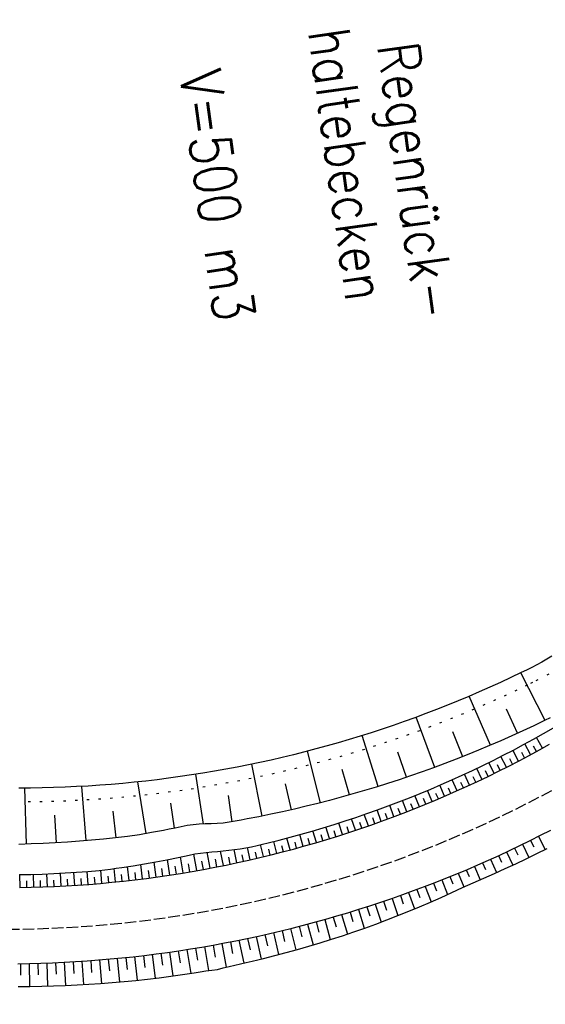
# Model space of a CAD drawing. Extents: x 446388 to 447135, y 445359 to 446567.
# Tile 25 of 39: x 446523 to 446546, y 445917 to 445960. Entities that reach past the tile are written whole.
import ezdxf

# ---------------------------------------------------------------- set-up
doc = ezdxf.new("R2010")
doc.units = 0
doc.header["$LTSCALE"] = 2
doc.header["$MEASUREMENT"] = 0
doc.linetypes.add('ACAD_ISO10W100W', pattern=[0.5, 0.25, -0.25])
doc.linetypes.add('PUNKTX2', pattern=[0.5, 0, -0.5])
for name, color, linetype in [('FBR', 8, 'CONTINUOUS'), ('RRB_41-201c', 15, 'CONTINUOUS'), ('Zufahrt_Sued_RRB_41-201', 15, 'CONTINUOUS')]:
    doc.layers.add(name, color=color, linetype=linetype)
doc.styles.add('ROMANS', font='romans.shx', dxfattribs={"width": 0.8})

msp = doc.modelspace()

# ---------------------------------------------------------------- linework, layer by layer
at = {"layer": 'FBR'}
for points in [[(446586.887, 446089.829, 0.000001), (446588.957, 446075.27, 0.000001), (446590.43, 446064.906, 0.000008), (446592.183, 446052.577, -0.000007), (446593.936, 446040.247, -0.00042)], [(446598.701, 446006.581, -0.000225), (446600.926, 445991.002, -0.000376), (446601.895, 445984.157, -0.000144), (446604.404, 445966.306, -0.003822), (446605.812, 445955.675, 0.005593), (446606.8, 445948.415, 0.007332), (446607.363, 445944.953, -0.008027), (446607.872, 445941.79, -0.000609), (446608.945, 445934.309, -0.000264), (446611.385, 445917.077, -0.000009), (446614.185, 445897.227, 0.000038), (446614.873, 445892.351, 0.000003), (446616.861, 445878.272, 0.000004), (446618.356, 445867.684, 0.000022), (446620.706, 445851.047, 0.000045), (446621.843, 445843.007, 0.000283), (446623.592, 445830.696, -0.000114), (446625.341, 445818.385, -0.000024), (446627.874, 445800.522, -0.000062), (446628.835, 445793.734, -0.00003), (446630.58, 445781.392, 0.000016), (446632.326, 445769.049, 0.000011), (446633.741, 445759.047, 0.000008), (446635.817, 445744.378, 0.000202)]]:
    msp.add_lwpolyline(points, format="xyb", dxfattribs=at)
at = {"layer": 'RRB_41-201c', "linetype": 'Continuous'}
for p, q in [((446545.472, 445931.744), (446545.032, 445931.507)), ((446545.9, 445932.003), (446545.472, 445931.744)), ((446544.808, 445931.396), (446544.584, 445931.287)), ((446545.032, 445931.507), (446544.808, 445931.396)), ((446544.132, 445931.071), (446543.679, 445930.859)), ((446544.584, 445931.287), (446544.132, 445931.071)), ((446545.611, 445929.218), (446544.557, 445931.274)), ((446542.767, 445930.451), (446542.308, 445930.253)), ((446543.224, 445930.653), (446542.767, 445930.451)), ((446543.679, 445930.859), (446543.224, 445930.653)), ((446541.846, 445930.06), (446541.383, 445929.872)), ((446542.308, 445930.253), (446541.846, 445930.06)), ((446543.244, 445928.137), (446542.324, 445930.26)), ((446540.918, 445929.688), (446540.451, 445929.509)), ((446541.383, 445929.872), (446540.918, 445929.688)), ((446544.424, 445928.658), (446543.941, 445929.708)), ((446539.512, 445929.165), (446539.04, 445929)), ((446539.983, 445929.334), (446539.512, 445929.165)), ((446540.451, 445929.509), (446539.983, 445929.334)), ((446540.838, 445927.182), (446540.033, 445929.353)), ((446545.591, 445929.208), (446545.119, 445928.982)), ((446545.834, 445929.327), (446545.591, 445929.208)), ((446538.567, 445928.839), (446538.092, 445928.684)), ((446539.04, 445929), (446538.567, 445928.839)), ((446544.646, 445928.76), (446544.17, 445928.543)), ((446545.119, 445928.982), (446544.646, 445928.76)), ((446537.137, 445928.387), (446536.657, 445928.246)), ((446537.615, 445928.533), (446537.137, 445928.387)), ((446538.092, 445928.684), (446537.615, 445928.533)), ((446538.386, 445926.352), (446537.7, 445928.56)), ((446542.047, 445927.644), (446541.616, 445928.719)), ((446543.691, 445928.331), (446543.211, 445928.123)), ((446544.17, 445928.543), (446543.691, 445928.331)), ((446535.694, 445927.978), (446535.21, 445927.851)), ((446535.893, 445925.65), (446535.33, 445927.882)), ((446536.176, 445928.109), (446535.694, 445927.978)), ((446536.657, 445928.246), (446536.176, 445928.109)), ((446542.729, 445927.921), (446542.245, 445927.723)), ((446543.211, 445928.123), (446542.729, 445927.921)), ((446533.752, 445927.5), (446533.263, 445927.393)), ((446534.239, 445927.612), (446533.752, 445927.5)), ((446534.725, 445927.729), (446534.239, 445927.612)), ((446535.21, 445927.851), (446534.725, 445927.729)), ((446539.617, 445926.752), (446539.244, 445927.847)), ((446541.758, 445927.53), (446541.27, 445927.343)), ((446542.245, 445927.723), (446541.758, 445927.53)), ((446531.792, 445927.1), (446531.3, 445927.012)), ((446532.284, 445927.193), (446531.792, 445927.1)), ((446532.774, 445927.29), (446532.284, 445927.193)), ((446533.263, 445927.393), (446532.774, 445927.29)), ((446533.374, 445925.075), (446532.925, 445927.322)), ((446537.144, 445925.985), (446536.831, 445927.096)), ((446540.78, 445927.16), (446540.287, 445926.983)), ((446541.27, 445927.343), (446540.78, 445927.16)), ((446528.827, 445926.648), (446528.33, 445926.59)), ((446529.323, 445926.711), (446528.827, 445926.648)), ((446529.818, 445926.779), (446529.323, 445926.711)), ((446530.313, 445926.852), (446529.818, 445926.779)), ((446530.807, 445926.93), (446530.313, 445926.852)), ((446530.826, 445924.727), (446530.495, 445926.881)), ((446531.3, 445927.012), (446530.807, 445926.93)), ((446539.297, 445926.645), (446538.8, 445926.483)), ((446539.793, 445926.811), (446539.297, 445926.645)), ((446540.287, 445926.983), (446539.793, 445926.811)), ((446523.342, 445926.284), (446522.842, 445926.281)), ((446523.178, 445923.858), (446523.093, 445926.282)), ((446523.842, 445926.292), (446523.342, 445926.284)), ((446524.341, 445926.305), (446523.842, 445926.292)), ((446524.841, 445926.323), (446524.341, 445926.305)), ((446525.341, 445926.346), (446524.841, 445926.323)), ((446525.84, 445926.374), (446525.341, 445926.346)), ((446525.755, 445924.007), (446525.565, 445926.359)), ((446526.339, 445926.408), (446525.84, 445926.374)), ((446526.837, 445926.446), (446526.339, 445926.408)), ((446527.335, 445926.489), (446526.837, 445926.446)), ((446527.833, 445926.537), (446527.335, 445926.489)), ((446528.33, 445926.59), (446527.833, 445926.537)), ((446528.354, 445924.313), (446527.988, 445926.553)), ((446534.635, 445925.347), (446534.384, 445926.467)), ((446538.301, 445926.326), (446537.8, 445926.174)), ((446538.8, 445926.483), (446538.301, 445926.326)), ((446532.076, 445924.829), (446531.908, 445925.96)), ((446536.289, 445925.752), (446535.782, 445925.622)), ((446536.794, 445925.888), (446536.289, 445925.752)), ((446537.298, 445926.029), (446536.794, 445925.888)), ((446537.8, 445926.174), (446537.298, 445926.029)), ((446529.582, 445924.546), (446529.42, 445925.624)), ((446534.766, 445925.376), (446534.255, 445925.261)), ((446535.275, 445925.496), (446534.766, 445925.376)), ((446535.782, 445925.622), (446535.275, 445925.496)), ((446524.467, 445923.916), (446524.398, 445925.11)), ((446527.057, 445924.131), (446526.919, 445925.286)), ((446532.461, 445924.9), (446532.204, 445924.853)), ((446532.718, 445924.947), (446532.461, 445924.9)), ((446533.232, 445925.046), (446532.718, 445924.947)), ((446533.744, 445925.151), (446533.232, 445925.046)), ((446534.255, 445925.261), (446533.744, 445925.151)), ((446529.352, 445924.499), (446529.095, 445924.45)), ((446529.608, 445924.551), (446529.352, 445924.499)), ((446529.864, 445924.607), (446529.608, 445924.551)), ((446530.12, 445924.657), (446529.864, 445924.607)), ((446530.379, 445924.693), (446530.12, 445924.657)), ((446530.639, 445924.716), (446530.379, 445924.693)), ((446530.901, 445924.73), (446530.639, 445924.716)), ((446531.163, 445924.739), (446530.901, 445924.73)), ((446531.426, 445924.749), (446531.163, 445924.739)), ((446531.688, 445924.768), (446531.426, 445924.749)), ((446531.947, 445924.805), (446531.688, 445924.768)), ((446532.204, 445924.853), (446531.947, 445924.805)), ((446526.505, 445924.074), (446525.984, 445924.026)), ((446527.026, 445924.128), (446526.505, 445924.074)), ((446527.286, 445924.156), (446527.026, 445924.128)), ((446527.546, 445924.186), (446527.286, 445924.156)), ((446528.064, 445924.262), (446527.546, 445924.186)), ((446528.58, 445924.354), (446528.064, 445924.262)), ((446529.095, 445924.45), (446528.58, 445924.354)), ((446523.369, 445923.864), (446522.845, 445923.847)), ((446523.893, 445923.886), (446523.369, 445923.864)), ((446524.416, 445923.913), (446523.893, 445923.886)), ((446524.939, 445923.946), (446524.416, 445923.913)), ((446525.462, 445923.983), (446524.939, 445923.946)), ((446525.984, 445924.026), (446525.462, 445923.983))]:
    msp.add_line(p, q, dxfattribs=at)
at = {"layer": 'RRB_41-201c', "linetype": 'PUNKTX2'}
for p, q in [((446545.303, 445930.972), (446545.075, 445930.858)), ((446545.77, 445931.223), (446545.303, 445930.972)), ((446544.389, 445930.528), (446543.93, 445930.314)), ((446544.845, 445930.747), (446544.389, 445930.528)), ((446545.075, 445930.858), (446544.845, 445930.747)), ((446543.469, 445930.105), (446543.007, 445929.901)), ((446543.93, 445930.314), (446543.469, 445930.105)), ((446542.542, 445929.701), (446542.075, 445929.505)), ((446543.007, 445929.901), (446542.542, 445929.701)), ((446541.606, 445929.315), (446541.136, 445929.129)), ((446542.075, 445929.505), (446541.606, 445929.315)), ((446540.189, 445928.771), (446539.713, 445928.599)), ((446540.663, 445928.947), (446540.189, 445928.771)), ((446541.136, 445929.129), (446540.663, 445928.947)), ((446539.236, 445928.432), (446538.756, 445928.27)), ((446539.713, 445928.599), (446539.236, 445928.432)), ((446537.793, 445927.96), (446537.309, 445927.812)), ((446538.275, 445928.113), (446537.793, 445927.96)), ((446538.756, 445928.27), (446538.275, 445928.113)), ((446536.337, 445927.531), (446535.849, 445927.398)), ((446536.824, 445927.669), (446536.337, 445927.531)), ((446537.309, 445927.812), (446536.824, 445927.669)), ((446534.376, 445927.028), (446533.883, 445926.915)), ((446534.868, 445927.147), (446534.376, 445927.028)), ((446535.359, 445927.27), (446534.868, 445927.147)), ((446535.849, 445927.398), (446535.359, 445927.27)), ((446532.398, 445926.604), (446531.9, 445926.51)), ((446532.894, 445926.702), (446532.398, 445926.604)), ((446533.389, 445926.806), (446532.894, 445926.702)), ((446533.883, 445926.915), (446533.389, 445926.806)), ((446529.903, 445926.185), (446529.401, 445926.116)), ((446530.403, 445926.259), (446529.903, 445926.185)), ((446530.903, 445926.337), (446530.403, 445926.259)), ((446531.402, 445926.421), (446530.903, 445926.337)), ((446531.9, 445926.51), (446531.402, 445926.421)), ((446525.877, 445925.776), (446525.371, 445925.747)), ((446526.381, 445925.809), (446525.877, 445925.776)), ((446526.886, 445925.848), (446526.381, 445925.809)), ((446527.39, 445925.891), (446526.886, 445925.848)), ((446527.894, 445925.94), (446527.39, 445925.891)), ((446528.397, 445925.994), (446527.894, 445925.94)), ((446528.899, 445926.052), (446528.397, 445925.994)), ((446529.401, 445926.116), (446528.899, 445926.052)), ((446523.349, 445925.684), (446522.843, 445925.681)), ((446523.854, 445925.692), (446523.349, 445925.684)), ((446524.36, 445925.705), (446523.854, 445925.692)), ((446524.866, 445925.724), (446524.36, 445925.705)), ((446525.371, 445925.747), (446524.866, 445925.724))]:
    msp.add_line(p, q, dxfattribs=at)
at = {"layer": 'Zufahrt_Sued_RRB_41-201', "linetype": 'Continuous'}
for p, q in [((446545.542, 445928.644), (446545.971, 445928.89)), ((446544.676, 445928.166), (446545.11, 445928.403)), ((446545.11, 445928.403), (446545.542, 445928.644)), ((446545.504, 445928.017), (446545.247, 445928.479)), ((446543.801, 445927.706), (446544.24, 445927.933)), ((446544.463, 445927.456), (446544.22, 445927.923)), ((446544.24, 445927.933), (446544.676, 445928.166)), ((446544.986, 445927.734), (446544.734, 445928.197)), ((446544.926, 445927.701), (446545.365, 445927.94)), ((446545.246, 445927.875), (446545.118, 445928.106)), ((446545.365, 445927.94), (446545.802, 445928.183)), ((446542.916, 445927.264), (446543.36, 445927.482)), ((446543.36, 445927.482), (446543.801, 445927.706)), ((446543.938, 445927.186), (446543.7, 445927.655)), ((446544.04, 445927.237), (446544.484, 445927.467)), ((446544.2, 445927.32), (446544.081, 445927.554)), ((446544.484, 445927.467), (446544.926, 445927.701)), ((446544.725, 445927.594), (446544.601, 445927.827)), ((446542.022, 445926.841), (446542.47, 445927.05)), ((446542.47, 445927.05), (446542.916, 445927.264)), ((446542.877, 445926.664), (446542.653, 445927.138)), ((446543.144, 445926.792), (446543.03, 445927.028)), ((446543.41, 445926.922), (446543.178, 445927.393)), ((446543.674, 445927.053), (446543.557, 445927.288)), ((446543.593, 445927.012), (446544.04, 445927.237)), ((446541.119, 445926.437), (446541.572, 445926.636)), ((446541.572, 445926.636), (446542.022, 445926.841)), ((446541.807, 445926.169), (446541.591, 445926.645)), ((446542.343, 445926.413), (446542.125, 445926.888)), ((446542.61, 445926.538), (446542.5, 445926.775)), ((446542.693, 445926.576), (446543.144, 445926.792)), ((446543.144, 445926.792), (446543.593, 445927.012)), ((446540.207, 445926.053), (446540.664, 445926.242)), ((446540.722, 445925.701), (446540.519, 445926.182)), ((446540.664, 445926.242), (446541.119, 445926.437)), ((446541.266, 445925.931), (446541.057, 445926.41)), ((446541.537, 445926.05), (446541.431, 445926.288)), ((446541.785, 445926.159), (446542.24, 445926.365)), ((446542.076, 445926.291), (446541.967, 445926.528)), ((446542.24, 445926.365), (446542.693, 445926.576)), ((446539.288, 445925.688), (446539.749, 445925.868)), ((446539.749, 445925.868), (446540.207, 445926.053)), ((446540.175, 445925.476), (446539.979, 445925.961)), ((446540.449, 445925.587), (446540.349, 445925.829)), ((446540.406, 445925.569), (446540.867, 445925.761)), ((446540.867, 445925.761), (446541.327, 445925.958)), ((446540.994, 445925.815), (446540.891, 445926.055)), ((446541.327, 445925.958), (446541.785, 445926.159)), ((446537.895, 445925.177), (446538.361, 445925.343)), ((446538.519, 445924.842), (446538.343, 445925.336)), ((446538.361, 445925.343), (446538.825, 445925.513)), ((446538.825, 445925.513), (446539.288, 445925.688)), ((446539.074, 445925.046), (446538.891, 445925.538)), ((446539.35, 445925.151), (446539.257, 445925.396)), ((446539.625, 445925.258), (446539.437, 445925.746)), ((446539.476, 445925.199), (446539.942, 445925.382)), ((446539.9, 445925.365), (446539.804, 445925.609)), ((446539.942, 445925.382), (446540.406, 445925.569)), ((446536.958, 445924.861), (446537.427, 445925.017)), ((446537.406, 445924.455), (446537.236, 445924.953)), ((446537.427, 445925.017), (446537.895, 445925.177)), ((446537.964, 445924.645), (446537.79, 445925.141)), ((446538.241, 445924.743), (446538.154, 445924.991)), ((446538.54, 445924.849), (446539.009, 445925.022)), ((446538.796, 445924.944), (446538.707, 445925.19)), ((446539.009, 445925.022), (446539.476, 445925.199)), ((446535.54, 445924.425), (446536.014, 445924.566)), ((446536.014, 445924.566), (446536.487, 445924.711)), ((446536.279, 445924.094), (446536.124, 445924.599)), ((446536.487, 445924.711), (446536.958, 445924.861)), ((446536.843, 445924.271), (446536.681, 445924.772)), ((446537.125, 445924.362), (446537.042, 445924.612)), ((446537.122, 445924.361), (446537.596, 445924.519)), ((446537.596, 445924.519), (446538.069, 445924.681)), ((446537.685, 445924.549), (446537.599, 445924.798)), ((446538.069, 445924.681), (446538.54, 445924.849)), ((446534.109, 445924.035), (446534.587, 445924.16)), ((446534.575, 445923.605), (446534.439, 445924.121)), ((446534.587, 445924.16), (446535.064, 445924.29)), ((446535.145, 445923.761), (446535.003, 445924.273)), ((446535.064, 445924.29), (446535.54, 445924.425)), ((446535.429, 445923.842), (446535.356, 445924.097)), ((446535.714, 445923.924), (446535.564, 445924.432)), ((446535.689, 445923.916), (446536.168, 445924.059)), ((446535.997, 445924.008), (446535.92, 445924.262)), ((446536.168, 445924.059), (446536.646, 445924.208)), ((446536.562, 445924.181), (446536.482, 445924.433)), ((446536.646, 445924.208), (446537.122, 445924.361)), ((446544.974, 445924.014), (446545.421, 445924.238)), ((446545.324, 445924.189), (446545.611, 445923.626)), ((446545.421, 445924.238), (446545.866, 445924.466)), ((446531.681, 445923.571), (446532.174, 445923.628)), ((446532.279, 445923.051), (446532.154, 445923.626)), ((446532.174, 445923.628), (446532.42, 445923.656)), ((446532.42, 445923.656), (446532.666, 445923.693)), ((446532.666, 445923.693), (446532.907, 445923.743)), ((446532.857, 445923.179), (446532.734, 445923.706)), ((446532.907, 445923.743), (446533.148, 445923.801)), ((446533.148, 445923.801), (446533.388, 445923.858)), ((446533.431, 445923.314), (446533.303, 445923.838)), ((446533.388, 445923.858), (446533.629, 445923.915)), ((446533.629, 445923.915), (446534.109, 445924.035)), ((446533.718, 445923.384), (446533.653, 445923.645)), ((446534.004, 445923.456), (446533.872, 445923.975)), ((446534.289, 445923.529), (446534.223, 445923.788)), ((446534.243, 445923.517), (446534.727, 445923.645)), ((446534.727, 445923.645), (446535.208, 445923.778)), ((446534.86, 445923.682), (446534.791, 445923.939)), ((446535.208, 445923.778), (446535.689, 445923.916)), ((446544.074, 445923.579), (446544.525, 445923.794)), ((446544.295, 445923.684), (446544.43, 445923.4)), ((446544.525, 445923.794), (446544.974, 445924.014)), ((446544.638, 445923.849), (446544.915, 445923.284)), ((446544.982, 445924.017), (446545.123, 445923.736)), ((446545.253, 445923.449), (446545.707, 445923.674)), ((446529.246, 445923.181), (446529.73, 445923.278)), ((446529.73, 445923.278), (446530.212, 445923.38)), ((446529.952, 445922.609), (446529.841, 445923.301)), ((446530.212, 445923.38), (446530.454, 445923.431)), ((446530.537, 445922.709), (446530.41, 445923.422)), ((446530.454, 445923.431), (446530.696, 445923.472)), ((446530.696, 445923.472), (446530.942, 445923.499)), ((446530.942, 445923.499), (446531.189, 445923.519)), ((446531.121, 445922.817), (446530.987, 445923.502)), ((446531.189, 445923.519), (446531.435, 445923.543)), ((446531.41, 445922.872), (446531.345, 445923.2)), ((446531.435, 445923.543), (446531.681, 445923.571)), ((446531.701, 445922.93), (446531.571, 445923.558)), ((446531.989, 445922.99), (446531.926, 445923.291)), ((446532.568, 445923.114), (446532.507, 445923.387)), ((446532.786, 445923.163), (446533.273, 445923.276)), ((446533.145, 445923.246), (446533.082, 445923.508)), ((446533.273, 445923.276), (446533.759, 445923.394)), ((446533.759, 445923.394), (446534.243, 445923.517)), ((446543.165, 445923.161), (446543.62, 445923.368)), ((446543.251, 445923.201), (446543.512, 445922.628)), ((446543.601, 445923.359), (446543.732, 445923.073)), ((446543.62, 445923.368), (446544.074, 445923.579)), ((446543.949, 445923.521), (446544.214, 445922.95)), ((446544.341, 445923.01), (446544.798, 445923.227)), ((446544.798, 445923.227), (446545.253, 445923.449)), ((446526.319, 445922.721), (446526.81, 445922.776)), ((446526.81, 445922.776), (446527.055, 445922.81)), ((446527.021, 445922.219), (446526.965, 445922.797)), ((446527.055, 445922.81), (446527.3, 445922.846)), ((446527.3, 445922.846), (446527.788, 445922.922)), ((446527.609, 445922.283), (446527.543, 445922.884)), ((446527.788, 445922.922), (446528.275, 445923.003)), ((446528.197, 445922.354), (446528.119, 445922.977)), ((446528.275, 445923.003), (446528.761, 445923.09)), ((446528.782, 445922.432), (446528.695, 445923.078)), ((446528.761, 445923.09), (446529.246, 445923.181)), ((446529.075, 445922.474), (446529.028, 445922.802)), ((446529.368, 445922.517), (446529.268, 445923.186)), ((446529.66, 445922.562), (446529.607, 445922.903)), ((446530.245, 445922.658), (446530.185, 445923.01)), ((446530.83, 445922.762), (446530.763, 445923.117)), ((446530.827, 445922.761), (446531.318, 445922.854)), ((446531.318, 445922.854), (446531.808, 445922.952)), ((446531.808, 445922.952), (446532.298, 445923.055)), ((446532.298, 445923.055), (446532.786, 445923.163)), ((446542.248, 445922.762), (446542.707, 445922.959)), ((446542.552, 445922.893), (446542.801, 445922.315)), ((446542.707, 445922.959), (446543.165, 445923.161)), ((446542.902, 445923.045), (446543.03, 445922.758)), ((446543.422, 445922.587), (446543.883, 445922.797)), ((446543.883, 445922.797), (446544.341, 445923.01)), ((446522.866, 445922.535), (446523.36, 445922.545)), ((446522.895, 445921.976), (446522.885, 445922.536)), ((446523.36, 445922.545), (446523.854, 445922.561)), ((446523.485, 445921.99), (446523.469, 445922.548)), ((446523.854, 445922.561), (446524.348, 445922.582)), ((446524.075, 445922.01), (446524.053, 445922.569)), ((446524.348, 445922.582), (446524.841, 445922.608)), ((446524.666, 445922.037), (446524.636, 445922.597)), ((446524.841, 445922.608), (446525.334, 445922.641)), ((446525.257, 445922.072), (446525.218, 445922.633)), ((446525.334, 445922.641), (446525.827, 445922.678)), ((446525.551, 445922.092), (446525.531, 445922.373)), ((446525.846, 445922.114), (446525.801, 445922.676)), ((446525.827, 445922.678), (446526.319, 445922.721)), ((446526.14, 445922.138), (446526.116, 445922.419)), ((446526.434, 445922.163), (446526.384, 445922.728)), ((446526.727, 445922.19), (446526.701, 445922.475)), ((446527.315, 445922.25), (446527.285, 445922.545)), ((446527.861, 445922.312), (446528.357, 445922.374)), ((446527.903, 445922.317), (446527.867, 445922.623)), ((446528.357, 445922.374), (446528.853, 445922.441)), ((446528.489, 445922.392), (446528.448, 445922.709)), ((446528.853, 445922.441), (446529.347, 445922.513)), ((446529.347, 445922.513), (446529.841, 445922.591)), ((446529.841, 445922.591), (446530.334, 445922.673)), ((446530.334, 445922.673), (446530.827, 445922.761)), ((446540.859, 445922.196), (446541.324, 445922.38)), ((446541.324, 445922.38), (446541.787, 445922.569)), ((446541.493, 445922.449), (446541.617, 445922.143)), ((446541.787, 445922.569), (446542.248, 445922.762)), ((446541.848, 445922.594), (446542.092, 445922.001)), ((446542.201, 445922.742), (446542.323, 445922.452)), ((446542.726, 445922.283), (446542.959, 445922.383)), ((446542.959, 445922.383), (446543.422, 445922.587)), ((446522.874, 445921.976), (446523.374, 445921.986)), ((446523.19, 445921.982), (446523.184, 445922.262)), ((446523.374, 445921.986), (446523.874, 445922.002)), ((446523.781, 445921.999), (446523.771, 445922.278)), ((446523.874, 445922.002), (446524.374, 445922.022)), ((446524.371, 445922.022), (446524.358, 445922.302)), ((446524.374, 445922.022), (446524.873, 445922.048)), ((446524.873, 445922.048), (446525.372, 445922.079)), ((446524.962, 445922.054), (446524.944, 445922.334)), ((446525.372, 445922.079), (446525.871, 445922.115)), ((446525.871, 445922.115), (446526.369, 445922.157)), ((446526.369, 445922.157), (446526.867, 445922.203)), ((446526.867, 445922.203), (446527.364, 445922.255)), ((446527.364, 445922.255), (446527.861, 445922.312)), ((446539.924, 445921.842), (446540.392, 445922.017)), ((446540.392, 445922.017), (446540.859, 445922.196)), ((446540.424, 445922.029), (446540.682, 445921.358)), ((446540.781, 445922.166), (446540.909, 445921.84)), ((446541.138, 445922.307), (446541.39, 445921.673)), ((446541.574, 445921.758), (446542.033, 445921.973)), ((446542.033, 445921.973), (446542.494, 445922.183)), ((446542.494, 445922.183), (446542.726, 445922.283)), ((446538.509, 445921.344), (446538.982, 445921.505)), ((446538.982, 445921.505), (446539.454, 445921.671)), ((446538.988, 445921.507), (446539.247, 445920.761)), ((446539.349, 445921.634), (446539.478, 445921.27)), ((446539.454, 445921.671), (446539.924, 445921.842)), ((446539.708, 445921.763), (446539.966, 445921.053)), ((446540.066, 445921.895), (446540.196, 445921.549)), ((446540.648, 445921.343), (446541.112, 445921.548)), ((446541.112, 445921.548), (446541.574, 445921.758)), ((446537.558, 445921.035), (446538.034, 445921.187)), ((446537.903, 445921.145), (446538.029, 445920.746)), ((446538.034, 445921.187), (446538.509, 445921.344)), ((446538.265, 445921.263), (446538.521, 445920.482)), ((446538.626, 445921.384), (446538.756, 445921.002)), ((446539.712, 445920.948), (446540.181, 445921.143)), ((446540.181, 445921.143), (446540.648, 445921.343)), ((446536.12, 445920.607), (446536.601, 445920.745)), ((446536.443, 445920.699), (446536.565, 445920.269)), ((446536.601, 445920.745), (446537.08, 445920.888)), ((446536.808, 445920.807), (446537.057, 445919.961)), ((446537.08, 445920.888), (446537.558, 445921.035)), ((446537.174, 445920.917), (446537.299, 445920.502)), ((446537.539, 445921.029), (446537.79, 445920.215)), ((446538.767, 445920.575), (446539.241, 445920.759)), ((446539.241, 445920.759), (446539.712, 445920.948)), ((446534.186, 445920.101), (446534.671, 445920.22)), ((446534.671, 445920.22), (446535.155, 445920.344)), ((446534.97, 445920.297), (446535.085, 445919.839)), ((446535.155, 445920.344), (446535.639, 445920.473)), ((446535.338, 445920.393), (446535.575, 445919.492)), ((446535.639, 445920.473), (446536.12, 445920.607)), ((446535.707, 445920.492), (446535.827, 445920.048)), ((446536.075, 445920.594), (446536.317, 445919.72)), ((446537.333, 445920.055), (446537.813, 445920.223)), ((446537.813, 445920.223), (446538.291, 445920.396)), ((446538.291, 445920.396), (446538.767, 445920.575)), ((446532.722, 445919.771), (446533.211, 445919.876)), ((446533.113, 445919.855), (446533.325, 445918.878)), ((446533.211, 445919.876), (446533.699, 445919.986)), ((446533.486, 445919.938), (446533.594, 445919.455)), ((446533.699, 445919.986), (446534.186, 445920.101)), ((446533.857, 445920.023), (446534.078, 445919.071)), ((446534.229, 445920.112), (446534.341, 445919.641)), ((446534.6, 445920.203), (446534.828, 445919.275)), ((446536.366, 445919.735), (446536.85, 445919.892)), ((446536.85, 445919.892), (446537.333, 445920.055)), ((446530.264, 445919.316), (446530.758, 445919.398)), ((446530.49, 445919.354), (446530.577, 445918.837)), ((446530.758, 445919.398), (446531.25, 445919.484)), ((446530.867, 445919.417), (446531.047, 445918.377)), ((446531.243, 445919.483), (446531.337, 445918.957)), ((446531.25, 445919.484), (446531.742, 445919.575)), ((446531.619, 445919.552), (446531.809, 445918.524)), ((446531.742, 445919.575), (446532.232, 445919.671)), ((446531.992, 445919.624), (446532.091, 445919.119)), ((446532.232, 445919.671), (446532.722, 445919.771)), ((446532.366, 445919.698), (446532.57, 445918.698)), ((446532.74, 445919.775), (446532.844, 445919.281)), ((446534.903, 445919.296), (446535.393, 445919.437)), ((446535.393, 445919.437), (446535.88, 445919.584)), ((446535.88, 445919.584), (446536.366, 445919.735)), ((446526.792, 445918.882), (446527.29, 445918.929)), ((446527.29, 445918.929), (446527.787, 445918.982)), ((446527.469, 445918.948), (446527.523, 445918.434)), ((446527.787, 445918.982), (446528.284, 445919.039)), ((446527.849, 445918.989), (446527.963, 445917.96)), ((446528.229, 445919.033), (446528.289, 445918.517)), ((446528.284, 445919.039), (446528.78, 445919.101)), ((446528.608, 445919.08), (446528.734, 445918.047)), ((446528.78, 445919.101), (446529.275, 445919.168)), ((446528.984, 445919.129), (446529.053, 445918.612)), ((446529.275, 445919.168), (446529.77, 445919.24)), ((446529.36, 445919.18), (446529.509, 445918.146)), ((446529.737, 445919.235), (446529.816, 445918.718)), ((446529.77, 445919.24), (446530.264, 445919.316)), ((446530.114, 445919.293), (446530.279, 445918.257)), ((446533.425, 445918.903), (446533.92, 445919.029)), ((446533.92, 445919.029), (446534.412, 445919.16)), ((446534.412, 445919.16), (446534.903, 445919.296)), ((446522.798, 445918.674), (446523.298, 445918.683)), ((446522.905, 445918.676), (446522.911, 445918.183)), ((446523.286, 445918.683), (446523.305, 445917.692)), ((446523.298, 445918.683), (446523.798, 445918.697)), ((446523.666, 445918.693), (446523.681, 445918.195)), ((446523.798, 445918.697), (446524.298, 445918.716)), ((446524.045, 445918.706), (446524.086, 445917.706)), ((446524.298, 445918.716), (446524.797, 445918.739)), ((446524.425, 445918.722), (446524.45, 445918.22)), ((446524.797, 445918.739), (446525.296, 445918.768)), ((446524.807, 445918.74), (446524.863, 445917.732)), ((446525.188, 445918.761), (446525.22, 445918.256)), ((446525.296, 445918.768), (446525.795, 445918.801)), ((446525.569, 445918.786), (446525.639, 445917.771)), ((446525.795, 445918.801), (446526.294, 445918.839)), ((446525.949, 445918.812), (446525.988, 445918.304)), ((446526.294, 445918.839), (446526.792, 445918.882)), ((446526.33, 445918.842), (446526.415, 445917.822)), ((446526.71, 445918.875), (446526.756, 445918.363)), ((446527.091, 445918.91), (446527.189, 445917.885)), ((446531.688, 445918.492), (446531.935, 445918.557)), ((446531.935, 445918.557), (446532.184, 445918.614)), ((446532.184, 445918.614), (446532.433, 445918.667)), ((446532.433, 445918.667), (446532.682, 445918.723)), ((446532.682, 445918.723), (446532.93, 445918.782)), ((446532.93, 445918.782), (446533.425, 445918.903)), ((446528.914, 445918.069), (446529.42, 445918.134)), ((446529.42, 445918.134), (446529.925, 445918.205)), ((446529.925, 445918.205), (446530.43, 445918.281)), ((446530.43, 445918.281), (446530.681, 445918.323)), ((446530.681, 445918.323), (446530.934, 445918.362)), ((446530.934, 445918.362), (446531.187, 445918.394)), ((446531.187, 445918.394), (446531.439, 445918.433)), ((446531.439, 445918.433), (446531.688, 445918.492)), ((446522.811, 445917.689), (446523.321, 445917.692)), ((446523.321, 445917.692), (446523.83, 445917.7)), ((446523.83, 445917.7), (446524.34, 445917.713)), ((446524.34, 445917.713), (446524.849, 445917.732)), ((446524.849, 445917.732), (446525.359, 445917.756)), ((446525.359, 445917.756), (446525.868, 445917.785)), ((446525.868, 445917.785), (446526.377, 445917.819)), ((446526.377, 445917.819), (446526.885, 445917.858)), ((446526.885, 445917.858), (446527.393, 445917.903)), ((446527.393, 445917.903), (446527.901, 445917.953)), ((446527.901, 445917.953), (446528.408, 445918.008)), ((446528.408, 445918.008), (446528.914, 445918.069))]:
    msp.add_line(p, q, dxfattribs=at)
at = {"layer": 'Zufahrt_Sued_RRB_41-201', "linetype": 'ACAD_ISO10W100W'}
for p, q in [((446545.466, 445925.949), (446546.023, 445926.248)), ((446544.905, 445925.658), (446545.466, 445925.949)), ((446543.771, 445925.096), (446544.34, 445925.373)), ((446544.34, 445925.373), (446544.905, 445925.658)), ((446543.2, 445924.826), (446543.771, 445925.096)), ((446542.046, 445924.307), (446542.624, 445924.563)), ((446542.624, 445924.563), (446543.2, 445924.826)), ((446540.879, 445923.818), (446541.464, 445924.059)), ((446541.464, 445924.059), (446542.046, 445924.307)), ((446540.291, 445923.585), (446540.879, 445923.818)), ((446539.107, 445923.14), (446539.701, 445923.359)), ((446539.701, 445923.359), (446540.291, 445923.585)), ((446537.912, 445922.726), (446538.511, 445922.929)), ((446538.511, 445922.929), (446539.107, 445923.14)), ((446536.101, 445922.161), (446536.707, 445922.342)), ((446536.707, 445922.342), (446537.311, 445922.53)), ((446537.311, 445922.53), (446537.912, 445922.726)), ((446534.882, 445921.823), (446535.493, 445921.989)), ((446535.493, 445921.989), (446536.101, 445922.161)), ((446533.039, 445921.375), (446533.655, 445921.516)), ((446533.655, 445921.516), (446534.269, 445921.666)), ((446534.269, 445921.666), (446534.882, 445921.823)), ((446531.18, 445920.996), (446531.801, 445921.114)), ((446531.801, 445921.114), (446532.421, 445921.24)), ((446532.421, 445921.24), (446533.039, 445921.375)), ((446528.681, 445920.601), (446529.307, 445920.688)), ((446529.307, 445920.688), (446529.933, 445920.783)), ((446529.933, 445920.783), (446530.557, 445920.885)), ((446530.557, 445920.885), (446531.18, 445920.996)), ((446523.64, 445920.193), (446524.272, 445920.216)), ((446524.272, 445920.216), (446524.904, 445920.247)), ((446524.904, 445920.247), (446525.535, 445920.286)), ((446525.535, 445920.286), (446526.166, 445920.333)), ((446526.166, 445920.333), (446526.796, 445920.388)), ((446526.796, 445920.388), (446527.425, 445920.451)), ((446527.425, 445920.451), (446528.054, 445920.522)), ((446528.054, 445920.522), (446528.681, 445920.601)), ((446522.375, 445920.171), (446523.008, 445920.178)), ((446523.008, 445920.178), (446523.64, 445920.193))]:
    msp.add_line(p, q, dxfattribs=at)

# ---------------------------------------------------------------- texts
at = {"layer": 'RRB_41-201c', "linetype": 'Continuous', "style": 'ROMANS', "width": 0.8337}
for s, oblique, p in [('haltebecken', 0, (446535.346, 445959.07)), (' Regenrück-', 360, (446538.198, 445959.471)), (' V=500 m3', 0, (446529.643, 445958.267))]:
    msp.add_text(s, height=1.8, rotation=278.0112, dxfattribs=dict(at, oblique=oblique)).set_placement(p)

doc.saveas('drawing.dxf')
